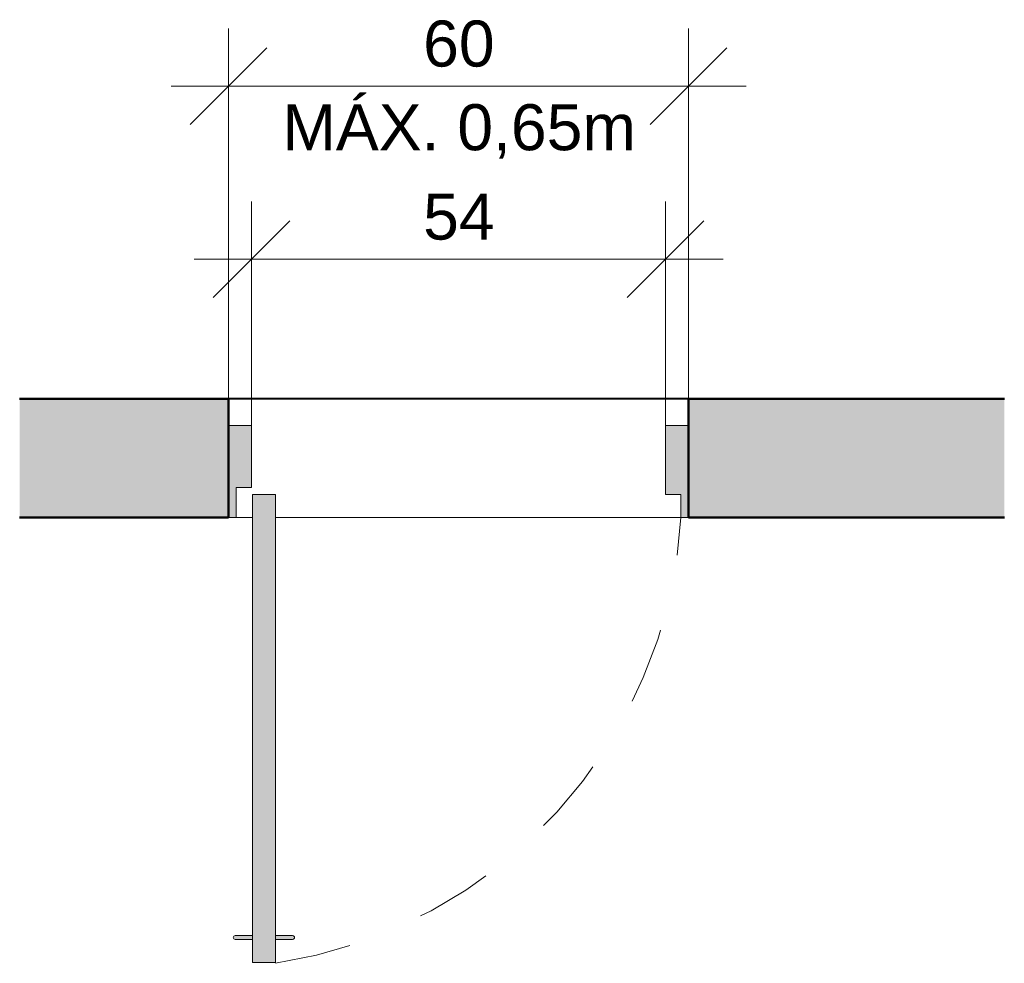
# Model space of a CAD drawing. Header units: metres. Extents: x -7.1 to 16.5, y -17.8 to 3.5.
# Tile 10 of 13: x 13.7 to 15, y -12 to -10.7. Entities that reach past the tile are written whole.
import ezdxf

# ---------------------------------------------------------------- set-up
doc = ezdxf.new("R2010")
doc.units = ezdxf.units.M
doc.linetypes.add('Projeção', pattern=[0.003969, 0.002381, -0.001587])
for name, color, linetype, lineweight in [('A-ANNO-DIMS', 7, 'Continuous', 9), ('A-ANNO-DIMS-50', 7, 'Continuous', 9), ('A-DETL-GENF', 7, 'Continuous', 5), ('A-FLOR-OVHD', 7, 'Projeção', 5), ('A-WALL-PATT', 7, 'Continuous', 5), ('I-WALL', 7, 'Continuous', 5)]:
    doc.layers.add(name, color=color, linetype=linetype, lineweight=lineweight)
doc.layers.add('A-DETL', color=7, linetype='Continuous', lineweight=5, true_color=0x00a600)
doc.styles.add('Arial', font='arial.ttf', dxfattribs={"height": 0.06})
doc.dimstyles.new('Com_linha__ref__contínua__-_Cor_Vermelha_Arial_1_2mm_2', dxfattribs={"dimscale": 0.3048, "dimtxt": 0.061216, "dimasz": 0.328084, "dimexe": 0.246063, "dimexo": 0.246063, "dimgap": 0.024606, "dimtad": 1, "dimdec": 1, "dimlfac": 100, "dimrnd": 0.1, "dimdsep": 46, "dimtxsty": 'Arial', "dimblk1": 'OBLIQUE', "dimblk2": 'OBLIQUE', "dimsah": 1, "dimcen": 0.09, "dimdle": 0.246063, "dimazin": 0, "dimtfac": 1, "dimtdec": 4, "dimtix": 1, "dimtmove": 0, "dimatfit": 3, "dimfxl": 1, "dimtvp": 1, "dimtolj": 1, "dimtzin": 0, "dimarcsym": 2})

# ---------------------------------------------------------------- blocks, each defined once
blk = doc.blocks.new('DIMBLOCK14-P2')
at = {"layer": 'A-ANNO-DIMS-50', "color": 242, "true_color": 0xbd2b2e}
for p, q in [((13.9692, -10.8273), (13.9692, -10.7523)), ((14.5692, -10.8273), (14.5692, -10.7523)), ((13.9692, -10.8273), (14.0192, -10.7773)), ((14.5692, -10.8273), (14.6192, -10.7773)), ((13.8942, -10.8273), (14.6442, -10.8273)), ((13.9692, -10.8273), (13.9192, -10.8773)), ((13.9692, -10.8273), (13.9692, -11.2534)), ((14.5692, -10.8273), (14.5192, -10.8773)), ((14.5692, -10.8273), (14.5692, -11.2534))]:
    blk.add_line(p, q, dxfattribs=at)
at = {"layer": 'A-ANNO-DIMS-50', "color": 0, "char_height": 0.06, "attachment_point": 1, "line_spacing_factor": 0.941778, "style": 'Arial'}
for s, insert, width in [('60', (14.223, -10.7419), 0.110753), ('MÁX. 0,65m', (14.0394, -10.851), 0.551505)]:
    blk.add_mtext(s, dxfattribs=dict(at, insert=insert, width=width))
blk = doc.blocks.new('_Oblique')
at = {"color": 0, "linetype": 'ByBlock', "lineweight": -2}
blk.add_line((-0.5, -0.5), (0.5, 0.5), dxfattribs=at)
blk = doc.blocks.new('DIMBLOCK15-P2')
at = {"layer": 'A-ANNO-DIMS-50', "color": 242, "true_color": 0xbd2b2e}
for p, q in [((13.9992, -11.0529), (13.9992, -10.9779)), ((14.5392, -11.0529), (14.5392, -10.9779)), ((13.9992, -11.0529), (14.0492, -11.0029)), ((14.5392, -11.0529), (14.5892, -11.0029)), ((13.9242, -11.0529), (14.6142, -11.0529)), ((13.9992, -11.0529), (13.9492, -11.1029)), ((13.9992, -11.0529), (13.9992, -11.2884)), ((14.5392, -11.0529), (14.4892, -11.1029)), ((14.5392, -11.0529), (14.5392, -11.2884))]:
    blk.add_line(p, q, dxfattribs=at)
at = {"layer": 'A-ANNO-DIMS-50', "color": 0, "insert": (14.223, -10.9675), "char_height": 0.06, "width": 0.110753, "attachment_point": 1, "line_spacing_factor": 0.941778, "style": 'Arial'}
blk.add_mtext('54', dxfattribs=at)

msp = doc.modelspace()

# ---------------------------------------------------------------- hatches: boundary and pattern name
at = {"layer": 'A-DETL-GENF', "true_color": 0xffffff}
h = msp.add_hatch(color=7, dxfattribs=at)
h.paths.add_polyline_path([(14.0003, -11.97), (14.0303, -11.97), (14.0303, -11.3597), (14.0003, -11.3597), (14.0003, -11.94)])
h.paths.add_polyline_path([(13.9692, -11.39), (13.9792, -11.39), (13.9792, -11.3508), (13.9992, -11.3508), (13.9992, -11.27), (13.9692, -11.27)])
h.paths.add_polyline_path([(14.5592, -11.39), (14.5692, -11.39), (14.5692, -11.27), (14.5392, -11.27), (14.5392, -11.36), (14.5592, -11.36)])
for points in [[(13.9778, -11.94), (14.0003, -11.94), (14.0003, -11.935), (13.9765, -11.9354), (13.976, -11.9358), (13.9753, -11.9375), (13.976, -11.939), (13.9765, -11.9393)], [(14.0528, -11.94), (14.0545, -11.9393), (14.0553, -11.9375), (14.0545, -11.9359), (14.054, -11.9354), (14.0528, -11.935), (14.0303, -11.935), (14.0303, -11.94)]]:
    msp.add_hatch(color=7, dxfattribs=at).paths.add_polyline_path(points)
at = {"layer": 'A-WALL-PATT', "true_color": 0x808080}
h = msp.add_hatch(color=8, dxfattribs=at)
h.paths.add_polyline_path([(13.8806, -11.39), (13.8806, -11.235), (13.6968, -11.235), (13.6968, -11.39)])
h.paths.add_polyline_path([(14.6496, -11.39), (14.981, -11.39), (14.981, -11.235), (14.6496, -11.235)])
h = msp.add_hatch(color=8, dxfattribs=at)
h.paths.add_polyline_path([(13.9692, -11.39), (13.9692, -11.235), (13.8806, -11.235), (13.8806, -11.39)])
h.paths.add_polyline_path([(14.6496, -11.39), (14.6496, -11.235), (14.5692, -11.235), (14.5692, -11.39)])

# ---------------------------------------------------------------- linework, layer by layer
at = {"layer": 'A-DETL', "color": 7, "lineweight": 40}
msp.add_line((14.5692, -11.235), (13.9692, -11.235), dxfattribs=at)
at = {"layer": 'A-DETL', "color": 7}
for p, q in [((13.9992, -11.27), (13.9692, -11.27)), ((13.9992, -11.3508), (13.9992, -11.27)), ((14.5692, -11.27), (14.5392, -11.27)), ((14.5392, -11.27), (14.5392, -11.36)), ((13.9792, -11.39), (13.9792, -11.3508)), ((13.9792, -11.3508), (13.9992, -11.3508)), ((14.0303, -11.3597), (14.0003, -11.3597)), ((14.0003, -11.3597), (14.0003, -11.935)), ((14.0303, -11.935), (14.0303, -11.3597)), ((14.5392, -11.36), (14.5592, -11.36)), ((14.5592, -11.36), (14.5592, -11.39)), ((13.9692, -11.39), (13.9792, -11.39)), ((14.0003, -11.39), (13.9692, -11.39)), ((14.5692, -11.39), (14.0303, -11.39)), ((14.5592, -11.39), (14.5692, -11.39)), ((14.0003, -11.935), (13.9778, -11.935)), ((13.9778, -11.94), (14.0003, -11.94)), ((14.0003, -11.94), (14.0003, -11.935)), ((14.0003, -11.94), (14.0003, -11.97)), ((14.0528, -11.935), (14.0303, -11.935)), ((14.0303, -11.935), (14.0303, -11.94)), ((14.0303, -11.97), (14.0303, -11.94)), ((14.0303, -11.94), (14.0528, -11.94)), ((14.0003, -11.97), (14.0303, -11.97))]:
    msp.add_line(p, q, dxfattribs=at)
at = {"layer": 'A-DETL', "color": 7, "lineweight": 50}
for p, q in [((13.9692, -11.27), (13.9692, -11.39)), ((14.5692, -11.39), (14.5692, -11.27))]:
    msp.add_line(p, q, dxfattribs=at)
at = {"layer": 'A-DETL', "color": 7}
for centre, start, end in [((13.9778, -11.9375), 90, 270), ((14.0528, -11.9375), 270, 90)]:
    msp.add_arc(centre, 0.0025, start, end, dxfattribs=at)
at = {"layer": 'A-FLOR-OVHD'}
msp.add_arc((13.9349, -11.3531), 0.6254, 278.7823, 356.6121, dxfattribs=at)
at = {"layer": 'I-WALL', "lineweight": 50}
for p, q in [((13.6968, -11.235), (13.9692, -11.235)), ((13.9692, -11.27), (13.9692, -11.235)), ((14.981, -11.235), (14.5692, -11.235)), ((14.5692, -11.27), (14.5692, -11.235)), ((13.6968, -11.39), (13.9692, -11.39)), ((14.981, -11.39), (14.5692, -11.39))]:
    msp.add_line(p, q, dxfattribs=at)

# ---------------------------------------------------------------- dimensions: what is measured, and where the dimension line sits
at = {"layer": 'A-ANNO-DIMS', "color": 242, "true_color": 0xbd2b2e}
dim = msp.add_linear_dim(base=(14.5692, -10.8273), p1=(13.9692, -11.3284), p2=(14.5692, -11.3284), text='<>\\XMÁX. 0,65m', dimstyle='Com_linha__ref__contínua__-_Cor_Vermelha_Arial_1_2mm_2', override={"dimpost": '<>', "dimfxl": 0.6}, dxfattribs=at)
dim.commit()
dim.dimension.update_dxf_attribs({"geometry": 'DIMBLOCK14-P2', "text_midpoint": (14.2692, -10.8273)})
dim = msp.add_linear_dim(base=(14.5392, -11.0529), p1=(13.9992, -11.3634), p2=(14.5392, -11.3634), dimstyle='Com_linha__ref__contínua__-_Cor_Vermelha_Arial_1_2mm_2', override={"dimpost": '<>', "dimfxl": 0.54}, dxfattribs=at)
dim.commit()
dim.dimension.update_dxf_attribs({"geometry": 'DIMBLOCK15-P2', "text_midpoint": (14.2692, -11.0149)})

doc.saveas('drawing.dxf')
